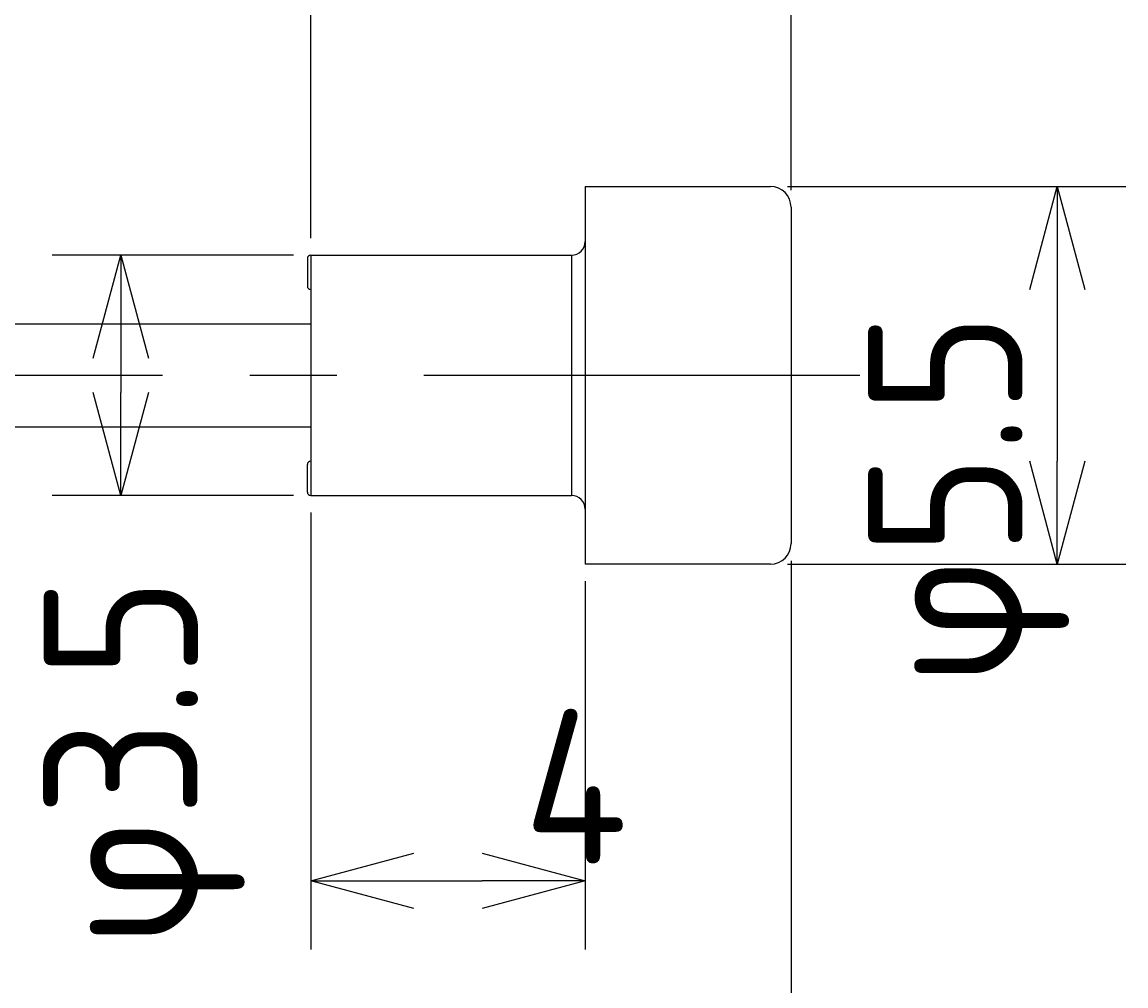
# Model space of a CAD drawing. Extents: x 88.6 to 172.9, y 167.8 to 219.2.
# Tile 5 of 6: x 156.8 to 172.9, y 191.1 to 205.1. Entities that reach past the tile are written whole.
import ezdxf

# ---------------------------------------------------------------- set-up
doc = ezdxf.new("R2010")
doc.units = 0
doc.header["$LTSCALE"] = 0.2
doc.linetypes.add('CENTER', pattern=[50.8, 31.75, -6.35, 6.35, -6.35])
doc.layers.get('0').update_dxf_attribs({"linetype": 'CONTINUOUS'})
doc.layers.get('DEFPOINTS').update_dxf_attribs({"linetype": 'CONTINUOUS'})
for name, color, linetype in [('18-0-CON', 3, 'CONTINUOUS'), ('18-2-CEN', 1, 'CENTER'), ('35-0-CON', 7, 'CONTINUOUS')]:
    doc.layers.add(name, color=color, linetype=linetype)
doc.styles.get("Standard").update_dxf_attribs({"font": 'isocp.shx', "bigfont": 'bigfont.shx'})
doc.dimstyles.get("Standard").update_dxf_attribs({"dimtxt": 0.18, "dimasz": 0.18, "dimexe": 0.18, "dimexo": 0.0625, "dimgap": 0.09, "dimtad": 0, "dimtih": 1, "dimtoh": 1, "dimzin": 0, "dimcen": 0.09, "dimazin": 3, "dimtfac": 1, "dimtofl": 0, "dimtmove": 0, "dimatfit": 3})

# ---------------------------------------------------------------- blocks, each defined once
blk = doc.blocks.new('_OPEN30')
at = {"color": 0, "linetype": 'BYBLOCK'}
for p, q in [((-1, 0.268), (0, 0)), ((0, 0), (-1, -0.268)), ((0, 0), (-1, 0))]:
    blk.add_line(p, q, dxfattribs=at)
blk = doc.blocks.new('*D251')
at = {"layer": '18-0-CON', "color": 161}
for p, q in [((100, 202.55), (100, 218.7)), ((168, 202.7), (168, 218.7)), ((101.5, 217.7), (166.5, 217.7))]:
    blk.add_line(p, q, dxfattribs=at)
at = {"layer": 'DEFPOINTS', "color": 0}
for p in [(168, 217.7), (168, 202.45), (100, 202.3)]:
    blk.add_point(p, dxfattribs=at)
at = {"layer": '18-0-CON', "color": 161, "xscale": 1.499999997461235, "yscale": 1.499999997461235, "zscale": 1.499999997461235, "rotation": 180}
blk.add_blockref('_OPEN30', (100, 217.7), dxfattribs=at)
at = {"layer": '18-0-CON', "color": 161, "xscale": 1.499999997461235, "yscale": 1.499999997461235, "zscale": 1.499999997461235}
blk.add_blockref('_OPEN30', (168, 217.7), dxfattribs=at)
at = {"layer": '18-0-CON', "color": 161}
blk.add_text('(68)', height=2.25, dxfattribs=at).set_placement((129.5, 215.205))
blk = doc.blocks.new('*U259')
at = {"layer": '18-0-CON', "color": 161}
blk.add_text('φ3.5', height=2.25, rotation=90, dxfattribs=at).set_placement((159.356, 191.669))
blk = doc.blocks.new('*D258')
at = {"layer": '18-0-CON', "color": 161}
for p, q in [((160.75, 201.75), (157.231, 201.75)), ((158.231, 200.25), (158.231, 199.75)), ((160.75, 198.25), (157.231, 198.25))]:
    blk.add_line(p, q, dxfattribs=at)
at = {"layer": 'DEFPOINTS', "color": 0}
for p in [(161, 201.75), (158.231, 198.25), (161, 198.25)]:
    blk.add_point(p, dxfattribs=at)
at = {"layer": '18-0-CON', "color": 161, "xscale": 1.499999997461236, "yscale": 1.499999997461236, "zscale": 1.499999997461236}
for p, rotation in [((158.231, 201.75), 90), ((158.231, 198.25), 270)]:
    blk.add_blockref('_OPEN30', p, dxfattribs=dict(at, rotation=rotation))
at = {"layer": '18-0-CON'}
blk.add_blockref('*U259', (0, 0), dxfattribs=at)
blk = doc.blocks.new('*D250')
at = {"layer": '18-0-CON', "color": 161}
for p, q in [((161, 202), (161, 211.828)), ((168, 202.7), (168, 211.828)), ((162.5, 210.828), (166.5, 210.828))]:
    blk.add_line(p, q, dxfattribs=at)
at = {"layer": 'DEFPOINTS', "color": 0}
for p in [(168, 210.828), (168, 202.45), (161, 201.75)]:
    blk.add_point(p, dxfattribs=at)
at = {"layer": '18-0-CON', "color": 161, "xscale": 1.499999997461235, "yscale": 1.499999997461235, "zscale": 1.499999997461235, "rotation": 180}
blk.add_blockref('_OPEN30', (161, 210.828), dxfattribs=at)
at = {"layer": '18-0-CON', "color": 161, "xscale": 1.499999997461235, "yscale": 1.499999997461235, "zscale": 1.499999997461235}
blk.add_blockref('_OPEN30', (168, 210.828), dxfattribs=at)
at = {"layer": '18-0-CON', "color": 161}
blk.add_text('7', height=2.25, dxfattribs=at).set_placement((160, 208.221))
blk = doc.blocks.new('*U261')
at = {"layer": '18-0-CON', "color": 161}
blk.add_text('4', height=2.25, dxfattribs=at).set_placement((164.1, 192.886))
blk = doc.blocks.new('*D260')
at = {"layer": '18-0-CON', "color": 161}
for p, q in [((161, 198), (161, 191.636)), ((165, 197), (165, 191.636)), ((162.5, 192.636), (163.5, 192.636))]:
    blk.add_line(p, q, dxfattribs=at)
at = {"layer": 'DEFPOINTS', "color": 0}
for p in [(161, 198.25), (165, 197.25), (165, 192.636)]:
    blk.add_point(p, dxfattribs=at)
at = {"layer": '18-0-CON'}
blk.add_blockref('*U261', (0, 0), dxfattribs=at)
at = {"layer": '18-0-CON', "color": 161, "xscale": 1.499999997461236, "yscale": 1.499999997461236, "zscale": 1.499999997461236, "rotation": 180}
blk.add_blockref('_OPEN30', (161, 192.636), dxfattribs=at)
at = {"layer": '18-0-CON', "color": 161, "xscale": 1.499999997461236, "yscale": 1.499999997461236, "zscale": 1.499999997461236}
blk.add_blockref('_OPEN30', (165, 192.636), dxfattribs=at)

msp = doc.modelspace()

# ---------------------------------------------------------------- linework, layer by layer
at = {"layer": '18-0-CON', "color": 161}
for p, q in [((161, 202), (161, 211.82811)), ((167.95, 202.75), (172.87993, 202.75)), ((171.87993, 201.25), (171.87993, 198.75)), ((167.95, 197.25), (172.87993, 197.25)), ((168, 197.3), (168, 179.55377))]:
    msp.add_line(p, q, dxfattribs=at)
at = {"layer": '18-2-CEN'}
msp.add_line((169, 200), (98.0016, 200), dxfattribs=at)
at = {"layer": '35-0-CON'}
for p, q in [((165, 202.75), (167.7, 202.75)), ((165, 202.75), (165, 197.25)), ((168, 202.45), (168, 197.55)), ((161, 201.75), (161, 198.25)), ((161, 201.75), (164.8, 201.75)), ((161, 201.75), (161, 201.75)), ((164.8, 201.75), (164.8, 198.25)), ((160.95, 201.7), (160.95, 201.3)), ((161, 201.25), (161, 201.25)), ((144, 200.75), (161, 200.75)), ((144, 199.25), (161, 199.25)), ((160.95, 198.3), (160.95, 198.7)), ((161, 198.75), (161, 198.75)), ((161, 198.25), (164.8, 198.25)), ((161, 198.25), (161, 198.25)), ((167.7, 197.25), (165, 197.25))]:
    msp.add_line(p, q, dxfattribs=at)
for centre, radius, start, end in [((167.7, 202.45), 0.3, 0, 90), ((164.8, 201.95), 0.2, 270, 0), ((161, 201.7), 0.05, 90, 180), ((161, 201.3), 0.05, 180, 270), ((161, 198.7), 0.05, 90, 180), ((161, 198.3), 0.05, 180, 270), ((164.8, 198.05), 0.2, 0, 90), ((167.7, 197.55), 0.3, 270, 0)]:
    msp.add_arc(centre, radius, start, end, dxfattribs=at)

# ---------------------------------------------------------------- block references
at = {"layer": '18-0-CON', "color": 161, "xscale": 1.499999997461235, "yscale": 1.499999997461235, "zscale": 1.499999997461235}
for p, rotation in [((171.87993, 202.75), 90), ((171.87993, 197.25), 270)]:
    msp.add_blockref('_OPEN30', p, dxfattribs=dict(at, rotation=rotation))

# ---------------------------------------------------------------- texts
at = {"layer": '18-0-CON', "color": 161}
msp.add_text('φ5.5', height=2.25, rotation=90, dxfattribs=at).set_placement((171.37067, 195.47482))

# ---------------------------------------------------------------- dimensions: what is measured, and where the dimension line sits
at = {"layer": '18-0-CON'}
for base, p1, override, picture, middle in [((168, 217.70023), (100, 202.3), {"dimscale": 0.5, "dimpost": '(<>)', "dimblk1": 'OPEN30', "dimblk2": 'OPEN30', "dimsah": 1}, '*D251', (134, 219.18773)), ((168, 210.82811), (161, 201.75), {"dimscale": 0.5, "dimblk1": 'OPEN30', "dimblk2": 'OPEN30', "dimsah": 1}, '*D250', (164.5, 212.20311))]:
    dim = msp.add_linear_dim(base=base, p1=p1, p2=(168, 202.45), dimstyle='Standard', override=override, dxfattribs=at)
    dim.commit()
    dim.dimension.update_dxf_attribs({"geometry": picture, "text_midpoint": middle})
dim = msp.add_linear_dim(base=(158.23141, 198.25), p1=(161, 201.75), p2=(161, 198.25), angle=90, dimstyle='Standard', override={"dimscale": 0.5, "dimpost": 'φ<>', "dimblk1": 'OPEN30', "dimblk2": 'OPEN30', "dimsah": 1}, dxfattribs=at)
dim.commit()
dim.dimension.update_dxf_attribs({"geometry": '*D258', "text_midpoint": (158.23141, 194.58465), "dimtype": 128})
dim = msp.add_linear_dim(base=(165, 192.6359), p1=(161, 198.25), p2=(165, 197.25), dimstyle='Standard', override={"dimscale": 0.5, "dimblk1": 'OPEN30', "dimblk2": 'OPEN30', "dimsah": 1}, dxfattribs=at)
dim.commit()
dim.dimension.update_dxf_attribs({"geometry": '*D260', "text_midpoint": (165, 194.0109), "dimtype": 128})

doc.saveas('drawing.dxf')
